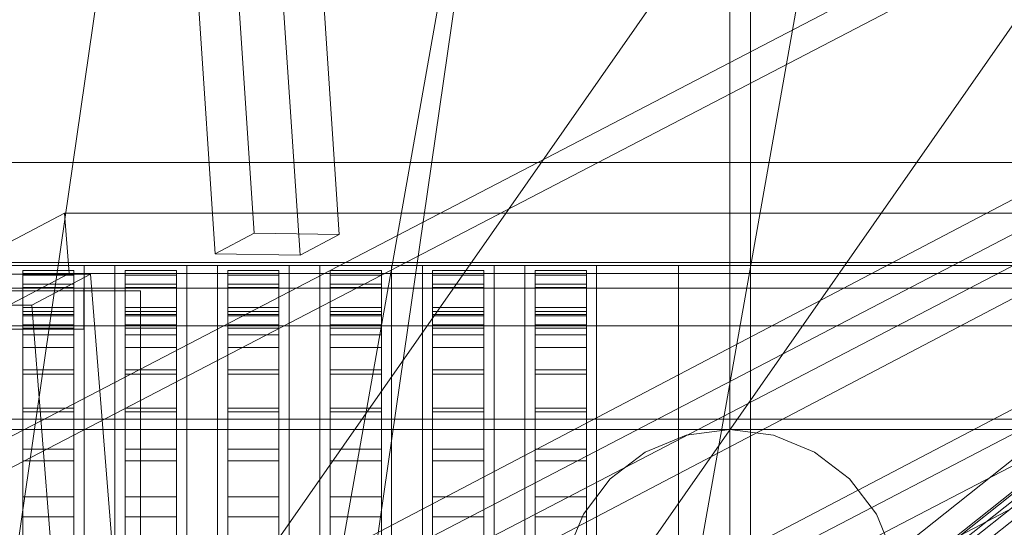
# Model space of a CAD drawing. Header units: millimetres. Extents: x -4738 to 65662, y -68080 to 6847.
# Tile 152 of 256: x -1639 to -1446, y -34071 to -33972. Entities that reach past the tile are written whole.
import ezdxf

# ---------------------------------------------------------------- set-up
doc = ezdxf.new("R2010")
doc.units = ezdxf.units.MM
for name, color, linetype, lineweight in [('COTAS_O', 1, 'Continuous', 0), ('frontal_briquetadora', 7, 'Continuous', 0), ('frontal_C03', 7, 'Continuous', 0), ('frontal_C10', 7, 'Continuous', 0), ('frontal_dosificador', 7, 'Continuous', 0), ('frontal_tolva', 7, 'Continuous', 0)]:
    doc.layers.add(name, color=color, linetype=linetype, lineweight=lineweight)
doc.dimstyles.new('R19_100', dxfattribs={"dimtxt": 250, "dimasz": 150, "dimexe": 150, "dimexo": 80, "dimgap": 100, "dimtad": 1, "dimtih": 1, "dimtoh": 1, "dimdsep": 46, "dimcen": 0.09, "dimadec": 0, "dimazin": 0, "dimtfac": 1, "dimtdec": 4, "dimtofl": 0, "dimtmove": 0, "dimatfit": 3, "dimfxl": 1, "dimtolj": 1, "dimtzin": 0, "dimarcsym": 0})

# ---------------------------------------------------------------- blocks, each defined once
blk = doc.blocks.new('DIM_R31_47')
at = {"layer": 'COTAS_O'}
for p, q in [((-1725, -31700), (-1025, -31700)), ((-1025, -31700), (-1070, -31850)), ((-1025, -34400), (-1025, -31700)), ((-1025, -31700), (-980, -31850)), ((-1025, -34400), (-1070, -34250)), ((-1025, -34400), (-980, -34250)), ((-1725, -34400), (-1025, -34400))]:
    blk.add_line(p, q, dxfattribs=at)
blk.add_text('2700 O', height=250, rotation=90, dxfattribs=at).set_placement((-1125, -33050))
blk = doc.blocks.new('DIM_R31_48')
at = {"layer": 'COTAS_O'}
for p, q in [((-1725, -33700), (-1575, -33655)), ((1725, -33700), (1575, -33655)), ((-1725, -34400), (-1725, -33700)), ((-1725, -33700), (1725, -33700)), ((-1725, -33700), (-1575, -33745)), ((1725, -33700), (1575, -33745)), ((1725, -34400), (1725, -33700))]:
    blk.add_line(p, q, dxfattribs=at)
blk.add_text('3450 O', height=250, dxfattribs=at).set_placement((0, -33600))
blk = doc.blocks.new('DIM_R31_53')
at = {"layer": 'COTAS_O'}
for p, q in [((-1480, -33670), (-780, -33670)), ((-780, -33670), (-825, -33820)), ((-780, -36000), (-780, -33670)), ((-780, -33670), (-735, -33820)), ((-780, -36000), (-825, -35850)), ((-780, -36000), (-735, -35850)), ((-1480, -36000), (-780, -36000))]:
    blk.add_line(p, q, dxfattribs=at)
blk.add_text('2330 O', height=250, rotation=90, dxfattribs=at).set_placement((-880, -34835))

msp = doc.modelspace()

# ---------------------------------------------------------------- linework, layer by layer
at = {"layer": 'frontal_briquetadora'}
for p, q in [((-1638, -34021.599), (-1638, -34021.008)), ((-1638, -34021.008), (-1638, -34021.918)), ((-1638, -34021.008), (-1628, -34021.008)), ((-1628, -34021.008), (-1628, -34021.918)), ((-1628, -34021.599), (-1628, -34021.008)), ((-1626, -34021.432), (-1626, -34020.159)), ((-1620, -34021.432), (-1620, -34020.159)), ((-1618, -34021.599), (-1618, -34021.008)), ((-1618, -34021.008), (-1618, -34021.918)), ((-1618, -34021.008), (-1608, -34021.008)), ((-1608, -34021.008), (-1608, -34021.918)), ((-1608, -34021.599), (-1608, -34021.008)), ((-1606, -34021.432), (-1606, -34020.159)), ((-1600, -34021.432), (-1600, -34020.159)), ((-1598, -34021.599), (-1598, -34021.008)), ((-1598, -34021.008), (-1598, -34021.918)), ((-1598, -34021.008), (-1588, -34021.008)), ((-1588, -34021.008), (-1588, -34021.918)), ((-1588, -34021.599), (-1588, -34021.008)), ((-1586, -34021.432), (-1586, -34020.159)), ((-1580, -34021.432), (-1580, -34020.159)), ((-1578, -34021.599), (-1578, -34021.008)), ((-1578, -34021.008), (-1578, -34021.918)), ((-1578, -34021.008), (-1568, -34021.008)), ((-1568, -34021.008), (-1568, -34021.918)), ((-1568, -34021.599), (-1568, -34021.008)), ((-1566, -34021.432), (-1566, -34020.159)), ((-1560, -34021.432), (-1560, -34020.159)), ((-1558, -34021.599), (-1558, -34021.008)), ((-1558, -34021.008), (-1558, -34021.918)), ((-1558, -34021.008), (-1548, -34021.008)), ((-1548, -34021.008), (-1548, -34021.918)), ((-1548, -34021.599), (-1548, -34021.008)), ((-1546, -34021.432), (-1546, -34020.159)), ((-1540, -34021.432), (-1540, -34020.159)), ((-1538, -34021.599), (-1538, -34021.008)), ((-1538, -34021.008), (-1538, -34021.918)), ((-1538, -34021.008), (-1528, -34021.008)), ((-1528, -34021.008), (-1528, -34021.918)), ((-1528, -34021.599), (-1528, -34021.008)), ((-1526, -34021.432), (-1526, -34020.159)), ((-1510, -34021.432), (-1510, -34020.159)), ((-1638, -34023.687), (-1638, -34021.599)), ((-1638, -34021.599), (-1628, -34021.599)), ((-1638, -34021.918), (-1638, -34024.323)), ((-1638, -34021.918), (-1628, -34021.918)), ((-1628, -34023.687), (-1628, -34021.599)), ((-1628, -34021.918), (-1628, -34024.323)), ((-1626, -34023.974), (-1626, -34021.432)), ((-1620, -34023.974), (-1620, -34021.432)), ((-1618, -34023.687), (-1618, -34021.599)), ((-1618, -34021.599), (-1608, -34021.599)), ((-1618, -34021.918), (-1618, -34024.323)), ((-1618, -34021.918), (-1608, -34021.918)), ((-1608, -34023.687), (-1608, -34021.599)), ((-1608, -34021.918), (-1608, -34024.323)), ((-1606, -34023.974), (-1606, -34021.432)), ((-1600, -34023.974), (-1600, -34021.432)), ((-1598, -34023.687), (-1598, -34021.599)), ((-1598, -34021.599), (-1588, -34021.599)), ((-1598, -34021.918), (-1598, -34024.323)), ((-1598, -34021.918), (-1588, -34021.918)), ((-1588, -34023.687), (-1588, -34021.599)), ((-1588, -34021.918), (-1588, -34024.323)), ((-1586, -34023.974), (-1586, -34021.432)), ((-1580, -34023.974), (-1580, -34021.432)), ((-1578, -34023.687), (-1578, -34021.599)), ((-1578, -34021.599), (-1568, -34021.599)), ((-1578, -34021.918), (-1578, -34024.323)), ((-1578, -34021.918), (-1568, -34021.918)), ((-1568, -34023.687), (-1568, -34021.599)), ((-1568, -34021.918), (-1568, -34024.323)), ((-1566, -34023.974), (-1566, -34021.432)), ((-1560, -34023.974), (-1560, -34021.432)), ((-1558, -34023.687), (-1558, -34021.599)), ((-1558, -34021.599), (-1548, -34021.599)), ((-1558, -34021.918), (-1558, -34024.323)), ((-1558, -34021.918), (-1548, -34021.918)), ((-1548, -34023.687), (-1548, -34021.599)), ((-1548, -34021.918), (-1548, -34024.323)), ((-1546, -34023.974), (-1546, -34021.432)), ((-1540, -34023.974), (-1540, -34021.432)), ((-1538, -34023.687), (-1538, -34021.599)), ((-1538, -34021.599), (-1528, -34021.599)), ((-1538, -34021.918), (-1538, -34024.323)), ((-1538, -34021.918), (-1528, -34021.918)), ((-1528, -34023.687), (-1528, -34021.599)), ((-1528, -34021.918), (-1528, -34024.323)), ((-1526, -34023.974), (-1526, -34021.432)), ((-1510, -34023.974), (-1510, -34021.432)), ((-1638, -34255.522), (-1638, -34023.687)), ((-1638, -34023.687), (-1628, -34023.687)), ((-1638, -34024.323), (-1638, -34028.212)), ((-1638, -34024.323), (-1628, -34024.323)), ((-1628, -34255.522), (-1628, -34023.687)), ((-1628, -34024.323), (-1628, -34028.212)), ((-1626, -34027.772), (-1626, -34023.974)), ((-1620, -34027.772), (-1620, -34023.974)), ((-1618, -34255.522), (-1618, -34023.687)), ((-1618, -34023.687), (-1608, -34023.687)), ((-1618, -34024.323), (-1618, -34028.212)), ((-1618, -34024.323), (-1608, -34024.323)), ((-1608, -34255.522), (-1608, -34023.687)), ((-1608, -34024.323), (-1608, -34028.212)), ((-1606, -34027.772), (-1606, -34023.974)), ((-1600, -34027.772), (-1600, -34023.974)), ((-1598, -34255.522), (-1598, -34023.687)), ((-1598, -34023.687), (-1588, -34023.687)), ((-1598, -34024.323), (-1598, -34028.212)), ((-1598, -34024.323), (-1588, -34024.323)), ((-1588, -34255.522), (-1588, -34023.687)), ((-1588, -34024.323), (-1588, -34028.212)), ((-1586, -34027.772), (-1586, -34023.974)), ((-1580, -34027.772), (-1580, -34023.974)), ((-1578, -34255.522), (-1578, -34023.687)), ((-1578, -34023.687), (-1568, -34023.687)), ((-1578, -34024.323), (-1578, -34028.212)), ((-1578, -34024.323), (-1568, -34024.323)), ((-1568, -34255.522), (-1568, -34023.687)), ((-1568, -34024.323), (-1568, -34028.212)), ((-1566, -34027.772), (-1566, -34023.974)), ((-1560, -34027.772), (-1560, -34023.974)), ((-1558, -34255.522), (-1558, -34023.687)), ((-1558, -34023.687), (-1548, -34023.687)), ((-1558, -34024.323), (-1558, -34028.212)), ((-1558, -34024.323), (-1548, -34024.323)), ((-1548, -34255.522), (-1548, -34023.687)), ((-1548, -34024.323), (-1548, -34028.212)), ((-1546, -34027.772), (-1546, -34023.974)), ((-1540, -34027.772), (-1540, -34023.974)), ((-1538, -34255.522), (-1538, -34023.687)), ((-1538, -34023.687), (-1528, -34023.687)), ((-1538, -34024.323), (-1538, -34028.212)), ((-1538, -34024.323), (-1528, -34024.323)), ((-1528, -34255.522), (-1528, -34023.687)), ((-1528, -34024.323), (-1528, -34028.212)), ((-1526, -34027.772), (-1526, -34023.974)), ((-1510, -34027.772), (-1510, -34023.974)), ((-1638, -34028.212), (-1638, -34033.566)), ((-1638, -34028.212), (-1628, -34028.212)), ((-1628, -34028.212), (-1628, -34033.566)), ((-1626, -34032.813), (-1626, -34027.772)), ((-1620, -34032.813), (-1620, -34027.772)), ((-1618, -34028.212), (-1618, -34033.566)), ((-1618, -34028.212), (-1608, -34028.212)), ((-1608, -34028.212), (-1608, -34033.566)), ((-1606, -34032.813), (-1606, -34027.772)), ((-1600, -34032.813), (-1600, -34027.772)), ((-1598, -34028.212), (-1598, -34033.566)), ((-1598, -34028.212), (-1588, -34028.212)), ((-1588, -34028.212), (-1588, -34033.566)), ((-1586, -34032.813), (-1586, -34027.772)), ((-1580, -34032.813), (-1580, -34027.772)), ((-1578, -34028.212), (-1578, -34033.566)), ((-1578, -34028.212), (-1568, -34028.212)), ((-1568, -34028.212), (-1568, -34033.566)), ((-1566, -34032.813), (-1566, -34027.772)), ((-1560, -34032.813), (-1560, -34027.772)), ((-1558, -34028.212), (-1558, -34033.566)), ((-1558, -34028.212), (-1548, -34028.212)), ((-1548, -34028.212), (-1548, -34033.566)), ((-1546, -34032.813), (-1546, -34027.772)), ((-1540, -34032.813), (-1540, -34027.772)), ((-1538, -34028.212), (-1538, -34033.566)), ((-1538, -34028.212), (-1528, -34028.212)), ((-1528, -34028.212), (-1528, -34033.566)), ((-1526, -34032.813), (-1526, -34027.772)), ((-1510, -34032.813), (-1510, -34027.772)), ((-1638, -34029.008), (-1638, -34029.894)), ((-1638, -34029.584), (-1638, -34029.008)), ((-1638, -34029.008), (-1628, -34029.008)), ((-1638, -34031.618), (-1638, -34029.584)), ((-1638, -34029.584), (-1628, -34029.584)), ((-1638, -34029.894), (-1638, -34032.237)), ((-1638, -34029.894), (-1628, -34029.894)), ((-1628, -34029.584), (-1628, -34029.008)), ((-1628, -34029.008), (-1628, -34029.894)), ((-1628, -34031.618), (-1628, -34029.584)), ((-1628, -34029.894), (-1628, -34032.237)), ((-1626, -34030.642), (-1626, -34030)), ((-1626, -34032.567), (-1626, -34030.642)), ((-1620, -34030.642), (-1620, -34030)), ((-1620, -34032.567), (-1620, -34030.642)), ((-1618, -34029.008), (-1618, -34029.894)), ((-1618, -34029.584), (-1618, -34029.008)), ((-1618, -34029.008), (-1608, -34029.008)), ((-1618, -34031.618), (-1618, -34029.584)), ((-1618, -34029.584), (-1608, -34029.584)), ((-1618, -34029.894), (-1618, -34032.237)), ((-1618, -34029.894), (-1608, -34029.894)), ((-1608, -34029.584), (-1608, -34029.008)), ((-1608, -34029.008), (-1608, -34029.894)), ((-1608, -34031.618), (-1608, -34029.584)), ((-1608, -34029.894), (-1608, -34032.237)), ((-1606, -34030.642), (-1606, -34030)), ((-1606, -34032.567), (-1606, -34030.642)), ((-1600, -34030.642), (-1600, -34030)), ((-1600, -34032.567), (-1600, -34030.642)), ((-1598, -34029.008), (-1598, -34029.894)), ((-1598, -34029.584), (-1598, -34029.008)), ((-1598, -34029.008), (-1588, -34029.008)), ((-1598, -34031.618), (-1598, -34029.584)), ((-1598, -34029.584), (-1588, -34029.584)), ((-1598, -34029.894), (-1598, -34032.237)), ((-1598, -34029.894), (-1588, -34029.894)), ((-1588, -34029.584), (-1588, -34029.008)), ((-1588, -34029.008), (-1588, -34029.894)), ((-1588, -34031.618), (-1588, -34029.584)), ((-1588, -34029.894), (-1588, -34032.237)), ((-1586, -34030.642), (-1586, -34030)), ((-1586, -34032.567), (-1586, -34030.642)), ((-1580, -34030.642), (-1580, -34030)), ((-1580, -34032.567), (-1580, -34030.642)), ((-1578, -34029.008), (-1578, -34029.894)), ((-1578, -34029.584), (-1578, -34029.008)), ((-1578, -34029.008), (-1568, -34029.008)), ((-1578, -34031.618), (-1578, -34029.584)), ((-1578, -34029.584), (-1568, -34029.584)), ((-1578, -34029.894), (-1578, -34032.237)), ((-1578, -34029.894), (-1568, -34029.894)), ((-1568, -34029.584), (-1568, -34029.008)), ((-1568, -34029.008), (-1568, -34029.894)), ((-1568, -34031.618), (-1568, -34029.584)), ((-1568, -34029.894), (-1568, -34032.237)), ((-1566, -34030.642), (-1566, -34030)), ((-1566, -34032.567), (-1566, -34030.642)), ((-1560, -34030.642), (-1560, -34030)), ((-1560, -34032.567), (-1560, -34030.642)), ((-1558, -34029.008), (-1558, -34029.894)), ((-1558, -34029.584), (-1558, -34029.008)), ((-1558, -34029.008), (-1548, -34029.008)), ((-1558, -34031.618), (-1558, -34029.584)), ((-1558, -34029.584), (-1548, -34029.584)), ((-1558, -34029.894), (-1558, -34032.237)), ((-1558, -34029.894), (-1548, -34029.894)), ((-1548, -34029.584), (-1548, -34029.008)), ((-1548, -34029.008), (-1548, -34029.894)), ((-1548, -34031.618), (-1548, -34029.584)), ((-1548, -34029.894), (-1548, -34032.237)), ((-1546, -34030.642), (-1546, -34030)), ((-1546, -34032.567), (-1546, -34030.642)), ((-1540, -34030.642), (-1540, -34030)), ((-1540, -34032.567), (-1540, -34030.642)), ((-1538, -34029.008), (-1538, -34029.894)), ((-1538, -34029.584), (-1538, -34029.008)), ((-1538, -34029.008), (-1528, -34029.008)), ((-1538, -34031.618), (-1538, -34029.584)), ((-1538, -34029.584), (-1528, -34029.584)), ((-1538, -34029.894), (-1538, -34032.237)), ((-1538, -34029.894), (-1528, -34029.894)), ((-1528, -34029.584), (-1528, -34029.008)), ((-1528, -34029.008), (-1528, -34029.894)), ((-1528, -34031.618), (-1528, -34029.584)), ((-1528, -34029.894), (-1528, -34032.237)), ((-1526, -34030.642), (-1526, -34030)), ((-1526, -34032.567), (-1526, -34030.642)), ((-1638, -34263.452), (-1638, -34031.618)), ((-1638, -34031.618), (-1628, -34031.618)), ((-1638, -34032.237), (-1638, -34036.025)), ((-1638, -34032.237), (-1628, -34032.237)), ((-1628, -34263.452), (-1628, -34031.618)), ((-1628, -34032.237), (-1628, -34036.025)), ((-1626, -34035.764), (-1626, -34032.567)), ((-1626, -34039.075), (-1626, -34032.813)), ((-1620, -34035.764), (-1620, -34032.567)), ((-1620, -34039.075), (-1620, -34032.813)), ((-1618, -34263.452), (-1618, -34031.618)), ((-1618, -34031.618), (-1608, -34031.618)), ((-1618, -34032.237), (-1618, -34036.025)), ((-1618, -34032.237), (-1608, -34032.237)), ((-1608, -34263.452), (-1608, -34031.618)), ((-1608, -34032.237), (-1608, -34036.025)), ((-1606, -34035.764), (-1606, -34032.567)), ((-1606, -34039.075), (-1606, -34032.813)), ((-1600, -34035.764), (-1600, -34032.567)), ((-1600, -34039.075), (-1600, -34032.813)), ((-1598, -34263.452), (-1598, -34031.618)), ((-1598, -34031.618), (-1588, -34031.618)), ((-1598, -34032.237), (-1598, -34036.025)), ((-1598, -34032.237), (-1588, -34032.237)), ((-1588, -34263.452), (-1588, -34031.618)), ((-1588, -34032.237), (-1588, -34036.025)), ((-1586, -34035.764), (-1586, -34032.567)), ((-1586, -34039.075), (-1586, -34032.813)), ((-1580, -34035.764), (-1580, -34032.567)), ((-1580, -34039.075), (-1580, -34032.813)), ((-1578, -34263.452), (-1578, -34031.618)), ((-1578, -34031.618), (-1568, -34031.618)), ((-1578, -34032.237), (-1578, -34036.025)), ((-1578, -34032.237), (-1568, -34032.237)), ((-1568, -34263.452), (-1568, -34031.618)), ((-1568, -34032.237), (-1568, -34036.025)), ((-1566, -34035.764), (-1566, -34032.567)), ((-1566, -34039.075), (-1566, -34032.813)), ((-1560, -34035.764), (-1560, -34032.567)), ((-1560, -34039.075), (-1560, -34032.813)), ((-1558, -34263.452), (-1558, -34031.618)), ((-1558, -34031.618), (-1548, -34031.618)), ((-1558, -34032.237), (-1558, -34036.025)), ((-1558, -34032.237), (-1548, -34032.237)), ((-1548, -34263.452), (-1548, -34031.618)), ((-1548, -34032.237), (-1548, -34036.025)), ((-1546, -34035.764), (-1546, -34032.567)), ((-1546, -34039.075), (-1546, -34032.813)), ((-1540, -34035.764), (-1540, -34032.567)), ((-1540, -34039.075), (-1540, -34032.813)), ((-1538, -34263.452), (-1538, -34031.618)), ((-1538, -34031.618), (-1528, -34031.618)), ((-1538, -34032.237), (-1538, -34036.025)), ((-1538, -34032.237), (-1528, -34032.237)), ((-1528, -34263.452), (-1528, -34031.618)), ((-1528, -34032.237), (-1528, -34036.025)), ((-1526, -34035.764), (-1526, -34032.567)), ((-1526, -34039.075), (-1526, -34032.813)), ((-1510, -34039.075), (-1510, -34032.813)), ((-1638, -34033.566), (-1638, -34040.36)), ((-1638, -34033.566), (-1628, -34033.566)), ((-1628, -34033.566), (-1628, -34040.36)), ((-1618, -34033.566), (-1618, -34040.36)), ((-1618, -34033.566), (-1608, -34033.566)), ((-1608, -34033.566), (-1608, -34040.36)), ((-1598, -34033.566), (-1598, -34040.36)), ((-1598, -34033.566), (-1588, -34033.566)), ((-1588, -34033.566), (-1588, -34040.36)), ((-1578, -34033.566), (-1578, -34040.36)), ((-1578, -34033.566), (-1568, -34033.566)), ((-1568, -34033.566), (-1568, -34040.36)), ((-1558, -34033.566), (-1558, -34040.36)), ((-1558, -34033.566), (-1548, -34033.566)), ((-1548, -34033.566), (-1548, -34040.36)), ((-1538, -34033.566), (-1538, -34040.36)), ((-1538, -34033.566), (-1528, -34033.566)), ((-1528, -34033.566), (-1528, -34040.36)), ((-1638, -34036.025), (-1638, -34041.241)), ((-1638, -34036.025), (-1628, -34036.025)), ((-1628, -34036.025), (-1628, -34041.241)), ((-1626, -34040.222), (-1626, -34035.764)), ((-1620, -34040.222), (-1620, -34035.764)), ((-1618, -34036.025), (-1618, -34041.241)), ((-1618, -34036.025), (-1608, -34036.025)), ((-1608, -34036.025), (-1608, -34041.241)), ((-1606, -34040.222), (-1606, -34035.764)), ((-1600, -34040.222), (-1600, -34035.764)), ((-1598, -34036.025), (-1598, -34041.241)), ((-1598, -34036.025), (-1588, -34036.025)), ((-1588, -34036.025), (-1588, -34041.241)), ((-1586, -34040.222), (-1586, -34035.764)), ((-1580, -34040.222), (-1580, -34035.764)), ((-1578, -34036.025), (-1578, -34041.241)), ((-1578, -34036.025), (-1568, -34036.025)), ((-1568, -34036.025), (-1568, -34041.241)), ((-1566, -34040.222), (-1566, -34035.764)), ((-1560, -34040.222), (-1560, -34035.764)), ((-1558, -34036.025), (-1558, -34041.241)), ((-1558, -34036.025), (-1548, -34036.025)), ((-1548, -34036.025), (-1548, -34041.241)), ((-1546, -34040.222), (-1546, -34035.764)), ((-1540, -34040.222), (-1540, -34035.764)), ((-1538, -34036.025), (-1538, -34041.241)), ((-1538, -34036.025), (-1528, -34036.025)), ((-1528, -34036.025), (-1528, -34041.241)), ((-1526, -34040.222), (-1526, -34035.764)), ((-1638, -34040.36), (-1638, -34048.56)), ((-1638, -34040.36), (-1628, -34040.36)), ((-1628, -34040.36), (-1628, -34048.56)), ((-1626, -34046.532), (-1626, -34039.075)), ((-1626, -34045.921), (-1626, -34040.222)), ((-1620, -34046.532), (-1620, -34039.075)), ((-1620, -34045.921), (-1620, -34040.222)), ((-1618, -34040.36), (-1618, -34048.56)), ((-1618, -34040.36), (-1608, -34040.36)), ((-1608, -34040.36), (-1608, -34048.56)), ((-1606, -34046.532), (-1606, -34039.075)), ((-1606, -34045.921), (-1606, -34040.222)), ((-1600, -34046.532), (-1600, -34039.075)), ((-1600, -34045.921), (-1600, -34040.222)), ((-1598, -34040.36), (-1598, -34048.56)), ((-1598, -34040.36), (-1588, -34040.36)), ((-1588, -34040.36), (-1588, -34048.56)), ((-1586, -34046.532), (-1586, -34039.075)), ((-1586, -34045.921), (-1586, -34040.222)), ((-1580, -34046.532), (-1580, -34039.075)), ((-1580, -34045.921), (-1580, -34040.222)), ((-1578, -34040.36), (-1578, -34048.56)), ((-1578, -34040.36), (-1568, -34040.36)), ((-1568, -34040.36), (-1568, -34048.56)), ((-1566, -34046.532), (-1566, -34039.075)), ((-1566, -34045.921), (-1566, -34040.222)), ((-1560, -34046.532), (-1560, -34039.075)), ((-1560, -34045.921), (-1560, -34040.222)), ((-1558, -34040.36), (-1558, -34048.56)), ((-1558, -34040.36), (-1548, -34040.36)), ((-1548, -34040.36), (-1548, -34048.56)), ((-1546, -34046.532), (-1546, -34039.075)), ((-1546, -34045.921), (-1546, -34040.222)), ((-1540, -34046.532), (-1540, -34039.075)), ((-1540, -34045.921), (-1540, -34040.222)), ((-1538, -34040.36), (-1538, -34048.56)), ((-1538, -34040.36), (-1528, -34040.36)), ((-1528, -34040.36), (-1528, -34048.56)), ((-1526, -34046.532), (-1526, -34039.075)), ((-1526, -34045.921), (-1526, -34040.222)), ((-1510, -34046.532), (-1510, -34039.075)), ((-1638, -34041.241), (-1638, -34047.859)), ((-1638, -34041.241), (-1628, -34041.241)), ((-1628, -34041.241), (-1628, -34047.859)), ((-1618, -34041.241), (-1618, -34047.859)), ((-1618, -34041.241), (-1608, -34041.241)), ((-1608, -34041.241), (-1608, -34047.859)), ((-1598, -34041.241), (-1598, -34047.859)), ((-1598, -34041.241), (-1588, -34041.241)), ((-1588, -34041.241), (-1588, -34047.859)), ((-1578, -34041.241), (-1578, -34047.859)), ((-1578, -34041.241), (-1568, -34041.241)), ((-1568, -34041.241), (-1568, -34047.859)), ((-1558, -34041.241), (-1558, -34047.859)), ((-1558, -34041.241), (-1548, -34041.241)), ((-1548, -34041.241), (-1548, -34047.859)), ((-1538, -34041.241), (-1538, -34047.859)), ((-1538, -34041.241), (-1528, -34041.241)), ((-1528, -34041.241), (-1528, -34047.859)), ((-1626, -34052.836), (-1626, -34045.921)), ((-1620, -34052.836), (-1620, -34045.921)), ((-1606, -34052.836), (-1606, -34045.921)), ((-1600, -34052.836), (-1600, -34045.921)), ((-1586, -34052.836), (-1586, -34045.921)), ((-1580, -34052.836), (-1580, -34045.921)), ((-1566, -34052.836), (-1566, -34045.921)), ((-1560, -34052.836), (-1560, -34045.921)), ((-1546, -34052.836), (-1546, -34045.921)), ((-1540, -34052.836), (-1540, -34045.921)), ((-1526, -34052.836), (-1526, -34045.921)), ((-1638, -34047.859), (-1638, -34055.846)), ((-1638, -34047.859), (-1628, -34047.859)), ((-1628, -34047.859), (-1628, -34055.846)), ((-1626, -34055.154), (-1626, -34046.532)), ((-1620, -34055.154), (-1620, -34046.532)), ((-1618, -34047.859), (-1618, -34055.846)), ((-1618, -34047.859), (-1608, -34047.859)), ((-1608, -34047.859), (-1608, -34055.846)), ((-1606, -34055.154), (-1606, -34046.532)), ((-1600, -34055.154), (-1600, -34046.532)), ((-1598, -34047.859), (-1598, -34055.846)), ((-1598, -34047.859), (-1588, -34047.859)), ((-1588, -34047.859), (-1588, -34055.846)), ((-1586, -34055.154), (-1586, -34046.532)), ((-1580, -34055.154), (-1580, -34046.532)), ((-1578, -34047.859), (-1578, -34055.846)), ((-1578, -34047.859), (-1568, -34047.859)), ((-1568, -34047.859), (-1568, -34055.846)), ((-1566, -34055.154), (-1566, -34046.532)), ((-1560, -34055.154), (-1560, -34046.532)), ((-1558, -34047.859), (-1558, -34055.846)), ((-1558, -34047.859), (-1548, -34047.859)), ((-1548, -34047.859), (-1548, -34055.846)), ((-1546, -34055.154), (-1546, -34046.532)), ((-1540, -34055.154), (-1540, -34046.532)), ((-1538, -34047.859), (-1538, -34055.846)), ((-1538, -34047.859), (-1528, -34047.859)), ((-1528, -34047.859), (-1528, -34055.846)), ((-1526, -34055.154), (-1526, -34046.532)), ((-1510, -34055.154), (-1510, -34046.532)), ((-1638, -34048.56), (-1638, -34058.126)), ((-1638, -34048.56), (-1628, -34048.56)), ((-1628, -34048.56), (-1628, -34058.126)), ((-1618, -34048.56), (-1618, -34058.126)), ((-1618, -34048.56), (-1608, -34048.56)), ((-1608, -34048.56), (-1608, -34058.126)), ((-1598, -34048.56), (-1598, -34058.126)), ((-1598, -34048.56), (-1588, -34048.56)), ((-1588, -34048.56), (-1588, -34058.126)), ((-1578, -34048.56), (-1578, -34058.126)), ((-1578, -34048.56), (-1568, -34048.56)), ((-1568, -34048.56), (-1568, -34058.126)), ((-1558, -34048.56), (-1558, -34058.126)), ((-1558, -34048.56), (-1548, -34048.56)), ((-1548, -34048.56), (-1548, -34058.126)), ((-1538, -34048.56), (-1538, -34058.126)), ((-1538, -34048.56), (-1528, -34048.56)), ((-1528, -34048.56), (-1528, -34058.126)), ((-1626, -34060.938), (-1626, -34052.836)), ((-1620, -34060.938), (-1620, -34052.836)), ((-1606, -34060.938), (-1606, -34052.836)), ((-1600, -34060.938), (-1600, -34052.836)), ((-1586, -34060.938), (-1586, -34052.836)), ((-1580, -34060.938), (-1580, -34052.836)), ((-1566, -34060.938), (-1566, -34052.836)), ((-1560, -34060.938), (-1560, -34052.836)), ((-1546, -34060.938), (-1546, -34052.836)), ((-1540, -34060.938), (-1540, -34052.836)), ((-1526, -34060.938), (-1526, -34052.836)), ((-1638, -34055.846), (-1638, -34065.165)), ((-1638, -34055.846), (-1628, -34055.846)), ((-1628, -34055.846), (-1628, -34065.165)), ((-1626, -34064.906), (-1626, -34055.154)), ((-1620, -34064.906), (-1620, -34055.154)), ((-1618, -34055.846), (-1618, -34065.165)), ((-1618, -34055.846), (-1608, -34055.846)), ((-1608, -34055.846), (-1608, -34065.165)), ((-1606, -34064.906), (-1606, -34055.154)), ((-1600, -34064.906), (-1600, -34055.154)), ((-1598, -34055.846), (-1598, -34065.165)), ((-1598, -34055.846), (-1588, -34055.846)), ((-1588, -34055.846), (-1588, -34065.165)), ((-1586, -34064.906), (-1586, -34055.154)), ((-1580, -34064.906), (-1580, -34055.154)), ((-1578, -34055.846), (-1578, -34065.165)), ((-1578, -34055.846), (-1568, -34055.846)), ((-1568, -34055.846), (-1568, -34065.165)), ((-1566, -34064.906), (-1566, -34055.154)), ((-1560, -34064.906), (-1560, -34055.154)), ((-1558, -34055.846), (-1558, -34065.165)), ((-1558, -34055.846), (-1548, -34055.846)), ((-1548, -34055.846), (-1548, -34065.165)), ((-1546, -34064.906), (-1546, -34055.154)), ((-1540, -34064.906), (-1540, -34055.154)), ((-1538, -34055.846), (-1538, -34065.165)), ((-1538, -34055.846), (-1528, -34055.846)), ((-1528, -34055.846), (-1528, -34065.165)), ((-1526, -34064.906), (-1526, -34055.154)), ((-1510, -34064.906), (-1510, -34055.154)), ((-1638, -34058.126), (-1638, -34069.012)), ((-1638, -34058.126), (-1628, -34058.126)), ((-1628, -34058.126), (-1628, -34069.012)), ((-1618, -34058.126), (-1618, -34069.012)), ((-1618, -34058.126), (-1608, -34058.126)), ((-1608, -34058.126), (-1608, -34069.012)), ((-1598, -34058.126), (-1598, -34069.012)), ((-1598, -34058.126), (-1588, -34058.126)), ((-1588, -34058.126), (-1588, -34069.012)), ((-1578, -34058.126), (-1578, -34069.012)), ((-1578, -34058.126), (-1568, -34058.126)), ((-1568, -34058.126), (-1568, -34069.012)), ((-1558, -34058.126), (-1558, -34069.012)), ((-1558, -34058.126), (-1548, -34058.126)), ((-1548, -34058.126), (-1548, -34069.012)), ((-1538, -34058.126), (-1538, -34069.012)), ((-1538, -34058.126), (-1528, -34058.126)), ((-1528, -34058.126), (-1528, -34069.012)), ((-1626, -34070.192), (-1626, -34060.938)), ((-1620, -34070.192), (-1620, -34060.938)), ((-1606, -34070.192), (-1606, -34060.938)), ((-1600, -34070.192), (-1600, -34060.938)), ((-1586, -34070.192), (-1586, -34060.938)), ((-1580, -34070.192), (-1580, -34060.938)), ((-1566, -34070.192), (-1566, -34060.938)), ((-1560, -34070.192), (-1560, -34060.938)), ((-1546, -34070.192), (-1546, -34060.938)), ((-1540, -34070.192), (-1540, -34060.938)), ((-1526, -34070.192), (-1526, -34060.938)), ((-1638, -34065.165), (-1638, -34075.769)), ((-1638, -34065.165), (-1628, -34065.165)), ((-1628, -34065.165), (-1628, -34075.769)), ((-1626, -34075.747), (-1626, -34064.906)), ((-1620, -34075.747), (-1620, -34064.906)), ((-1618, -34065.165), (-1618, -34075.769)), ((-1618, -34065.165), (-1608, -34065.165)), ((-1608, -34065.165), (-1608, -34075.769)), ((-1606, -34075.747), (-1606, -34064.906)), ((-1600, -34075.747), (-1600, -34064.906)), ((-1598, -34065.165), (-1598, -34075.769)), ((-1598, -34065.165), (-1588, -34065.165)), ((-1588, -34065.165), (-1588, -34075.769)), ((-1586, -34075.747), (-1586, -34064.906)), ((-1580, -34075.747), (-1580, -34064.906)), ((-1578, -34065.165), (-1578, -34075.769)), ((-1578, -34065.165), (-1568, -34065.165)), ((-1568, -34065.165), (-1568, -34075.769)), ((-1566, -34075.747), (-1566, -34064.906)), ((-1560, -34075.747), (-1560, -34064.906)), ((-1558, -34065.165), (-1558, -34075.769)), ((-1558, -34065.165), (-1548, -34065.165)), ((-1548, -34065.165), (-1548, -34075.769)), ((-1546, -34075.747), (-1546, -34064.906)), ((-1540, -34075.747), (-1540, -34064.906)), ((-1538, -34065.165), (-1538, -34075.769)), ((-1538, -34065.165), (-1528, -34065.165)), ((-1528, -34065.165), (-1528, -34075.769)), ((-1526, -34075.747), (-1526, -34064.906)), ((-1510, -34075.747), (-1510, -34064.906)), ((-1638, -34069.012), (-1638, -34081.166)), ((-1638, -34069.012), (-1628, -34069.012)), ((-1628, -34069.012), (-1628, -34081.166)), ((-1618, -34069.012), (-1618, -34081.166)), ((-1618, -34069.012), (-1608, -34069.012)), ((-1608, -34069.012), (-1608, -34081.166)), ((-1598, -34069.012), (-1598, -34081.166)), ((-1598, -34069.012), (-1588, -34069.012)), ((-1588, -34069.012), (-1588, -34081.166)), ((-1578, -34069.012), (-1578, -34081.166)), ((-1578, -34069.012), (-1568, -34069.012)), ((-1568, -34069.012), (-1568, -34081.166)), ((-1558, -34069.012), (-1558, -34081.166)), ((-1558, -34069.012), (-1548, -34069.012)), ((-1548, -34069.012), (-1548, -34081.166)), ((-1538, -34069.012), (-1538, -34081.166)), ((-1538, -34069.012), (-1528, -34069.012)), ((-1528, -34069.012), (-1528, -34081.166)), ((-1626, -34080.559), (-1626, -34070.192)), ((-1620, -34080.559), (-1620, -34070.192)), ((-1606, -34080.559), (-1606, -34070.192)), ((-1600, -34080.559), (-1600, -34070.192)), ((-1586, -34080.559), (-1586, -34070.192)), ((-1580, -34080.559), (-1580, -34070.192)), ((-1566, -34080.559), (-1566, -34070.192)), ((-1560, -34080.559), (-1560, -34070.192)), ((-1546, -34080.559), (-1546, -34070.192)), ((-1540, -34080.559), (-1540, -34070.192)), ((-1526, -34080.559), (-1526, -34070.192))]:
    msp.add_line(p, q, dxfattribs=at)
at = {"layer": 'frontal_C03'}
for p, q in [((-1500, -34954.179), (-1500, -32259.264)), ((-1496, -32259.264), (-1496, -34954.179)), ((-1500, -32263.162), (-1500, -34958.077)), ((-1500, -35437.51), (-1500, -32742.595)), ((-1500, -32746.492), (-1500, -35441.408)), ((-1496, -35441.408), (-1496, -32746.492)), ((-1915, -35988), (-1485, -33007.45)), ((-1845, -35988), (-1415, -33007.45)), ((-1915, -35988), (-1485, -33563.95)), ((-1845, -35988), (-1415, -33563.95))]:
    msp.add_line(p, q, dxfattribs=at)
at = {"layer": 'frontal_C10'}
for p, q in [((-1606.032, -33815.277), (-1592.799, -34013.778)), ((-1576.212, -34014.027), (-1589.445, -33815.526)), ((-1600.455, -34017.787), (-1613.689, -33819.287)), ((-1583.868, -34018.037), (-1597.101, -33819.536)), ((-1751.209, -34111.002), (-1375.93, -33916.019)), ((-1631.544, -34111.002), (-1256.266, -33916.019)), ((-1279.266, -33920.495), (-1738.645, -34161.068)), ((-1701.825, -34161.068), (-1242.446, -33920.495)), ((-1375.464, -33921.899), (-1750.743, -34116.882)), ((-1255.799, -33921.899), (-1631.078, -34116.882)), ((-1735.512, -34200.256), (-1276.132, -33959.683)), ((-1698.692, -34200.256), (-1239.313, -33959.683)), ((-1334.597, -33978.551), (-1494.22, -34105.026)), ((-1337.62, -33979.174), (-1497.243, -34105.649)), ((-1330.755, -33979.359), (-1490.378, -34105.833)), ((-1339.617, -33981.187), (-1499.24, -34107.661)), ((-1340.453, -33984.451), (-1500.076, -34110.926)), ((-1629.845, -34009.878), (-1649.292, -34020.062)), ((-847.422, -34009.878), (-1629.845, -34009.878)), ((-1629.845, -34009.878), (-1628.905, -34021.634)), ((-1600.455, -34017.787), (-1592.799, -34013.778)), ((-1592.799, -34013.778), (-1576.212, -34014.027)), ((-1576.212, -34014.027), (-1583.868, -34018.037)), ((-1583.868, -34018.037), (-1600.455, -34017.787)), ((-1690.23, -34019.44), (758.292, -34019.44)), ((-1679.485, -34019.44), (769.038, -34019.44)), ((-1677.531, -34019.44), (770.992, -34019.44)), ((781.737, -34019.44), (-1666.785, -34019.44)), ((-1649.292, -34020.062), (-866.87, -34020.062)), ((-1624.759, -34021.76), (-1650.533, -34021.76)), ((-1648.352, -34031.819), (-1628.905, -34021.634)), ((-1636.243, -34027.774), (-1624.759, -34021.76)), ((-1628.905, -34021.634), (-846.482, -34021.634)), ((-1617.622, -34111.017), (-1624.759, -34021.76)), ((-1626.058, -34024.44), (-1699.698, -34024.44)), ((-1690.23, -34024.44), (758.292, -34024.44)), ((-1666.785, -34024.44), (781.737, -34024.44)), ((-1657.318, -34024.44), (-1626.058, -34024.44)), ((-1626.058, -34032.44), (-1626.058, -34024.44)), ((-1662.017, -34027.774), (-1636.243, -34027.774)), ((-1636.243, -34027.774), (-1629.106, -34117.031)), ((-1699.698, -34032.44), (-1626.058, -34032.44)), ((-1626.058, -34032.44), (-1657.318, -34032.44)), ((-865.93, -34031.819), (-1648.352, -34031.819)), ((-1426.748, -34043.548), (-1802.026, -34238.531)), ((-1511.88, -34111.002), (-1426.748, -34043.548)), ((-1801.56, -34244.411), (-1426.281, -34049.429)), ((-1426.281, -34049.429), (-1511.413, -34116.882))]:
    msp.add_line(p, q, dxfattribs=at)
at = {"layer": 'frontal_dosificador'}
for p, q in [((-150, -34000), (-1850, -34000)), ((-1615, -34025), (-1785, -34025)), ((-1615, -34110), (-1615, -34025)), ((-300, -34050), (-1700, -34050)), ((-300, -34052), (-1700, -34052)), ((-1500, -34052), (-1508.541, -34053.124)), ((-1491.459, -34053.124), (-1500, -34052)), ((-1508.541, -34053.124), (-1516.5, -34056.421)), ((-1483.5, -34056.421), (-1491.459, -34053.124)), ((-1516.5, -34056.421), (-1523.335, -34061.665)), ((-1476.665, -34061.665), (-1483.5, -34056.421)), ((-1523.335, -34061.665), (-1528.579, -34068.5)), ((-1471.421, -34068.5), (-1476.665, -34061.665)), ((-1528.579, -34068.5), (-1531.876, -34076.459)), ((-1468.124, -34076.459), (-1471.421, -34068.5))]:
    msp.add_line(p, q, dxfattribs=at)
at = {"layer": 'frontal_tolva'}
for p, q in [((-1769.584, -34332.806), (-722.584, -32835.806)), ((-1720.416, -34367.194), (-673.416, -32870.194))]:
    msp.add_line(p, q, dxfattribs=at)

# ---------------------------------------------------------------- dimensions: what is measured, and where the dimension line sits
at = {"layer": 'COTAS_O'}
for p1, p2, distance, picture, middle in [((-1725, -34400), (-1725, -31700), -700, 'DIM_R31_47', (-1025, -33050)), ((-1725, -34400), (1725, -34400), 700, 'DIM_R31_48', (0, -33700)), ((-1480, -36000), (-1480, -33670), -700, 'DIM_R31_53', (-780, -34835))]:
    dim = msp.add_aligned_dim(p1=p1, p2=p2, distance=distance, text='<> O', dimstyle='R19_100', dxfattribs=at)
    dim.commit()
    dim.dimension.update_dxf_attribs({"geometry": picture, "text_midpoint": middle})

doc.saveas('drawing.dxf')
